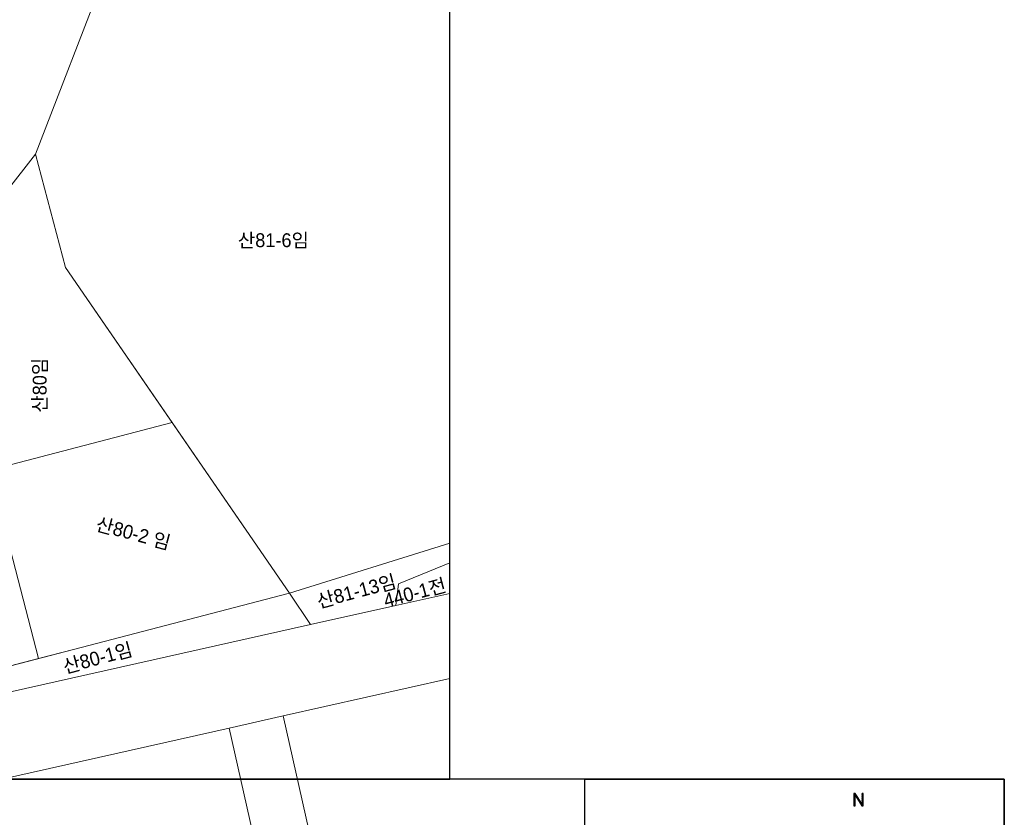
# Model space of a CAD drawing. Header units: metres. Extents: x 183400 to 184400, y 422200 to 427800.
# Tile 113 of 221: x 184022 to 184200, y 424993 to 425137. Entities that reach past the tile are written whole.
import ezdxf
from ezdxf.enums import TextEntityAlignment as Align

# ---------------------------------------------------------------- set-up
doc = ezdxf.new("R2010")
doc.units = ezdxf.units.M
for name, color, linetype in [('N_MK2', 7, 'Continuous'), ('방위표', 7, 'Continuous'), ('일람표', 7, 'Continuous')]:
    doc.layers.add(name, color=color, linetype=linetype)
doc.layers.add('지번', color=252, linetype='Continuous', lineweight=5)
doc.layers.add('지적', color=252, linetype='Continuous', lineweight=5)
doc.styles.add('UPM', font='Gulim.ttf')

# ---------------------------------------------------------------- blocks, each defined once
blk = doc.blocks.new('N_MK2')
at = {"layer": '방위표', "color": 7, "linetype": 'Continuous'}
for points in [[(-6.548, 219.086), (-6.278, 219.356)], [(-6.548, 218.803), (-5.995, 219.356)], [(-6.548, 218.52), (-5.712, 219.356)], [(-6.548, 218.237), (-5.429, 219.356)], [(-6.548, 217.954), (-5.146, 219.356)], [(-6.548, 217.671), (-4.913, 219.306)], [(-6.548, 217.389), (-4.801, 219.136)], [(-6.548, 217.106), (-4.689, 218.965)], [(-6.548, 216.823), (-4.576, 218.794)], [(-6.548, 216.54), (-4.464, 218.624)], [(-6.548, 216.257), (-4.352, 218.453)], [(-6.548, 215.974), (-4.24, 218.283)], [(-6.548, 215.692), (-5.124, 217.116)], [(-6.548, 215.409), (-5.124, 216.833)], [(-6.548, 215.126), (-5.124, 216.55)], [(-6.548, 214.843), (-5.124, 216.267)], [(-6.548, 214.56), (-5.124, 215.984)], [(-6.548, 214.277), (-5.124, 215.701)], [(-5.123, 217.116), (-4.127, 218.112)], [(-5.011, 216.945), (-4.015, 217.941)], [(-4.899, 216.775), (-3.903, 217.771)], [(-4.787, 216.604), (-3.791, 217.6)], [(-4.675, 216.434), (-3.678, 217.43)], [(-4.562, 216.263), (-3.566, 217.259)], [(-4.45, 216.092), (-3.454, 217.089)], [(-4.338, 215.922), (-3.342, 216.918)], [(-4.226, 215.751), (-3.229, 216.747)], [(-4.113, 215.581), (-3.117, 216.577)], [(-4.001, 215.41), (-3.005, 216.406)], [(-3.889, 215.239), (-2.893, 216.236)], [(-3.777, 215.069), (-2.78, 216.065)], [(-3.665, 214.898), (-2.668, 215.894)], [(-3.552, 214.727), (-2.556, 215.724)], [(3.973, 219.141), (4.188, 219.356)], [(3.973, 218.859), (4.47, 219.356)], [(3.973, 218.576), (4.753, 219.356)], [(3.973, 218.293), (5.036, 219.356)], [(3.973, 218.01), (5.319, 219.356)], [(3.973, 217.727), (5.4, 219.154)], [(3.973, 217.444), (5.4, 218.871)], [(3.973, 217.162), (5.4, 218.589)], [(3.973, 216.879), (5.4, 218.306)], [(3.973, 216.596), (5.4, 218.023)], [(3.973, 216.313), (5.4, 217.74)], [(3.973, 216.03), (5.4, 217.457)], [(3.973, 215.747), (5.4, 217.174)], [(3.973, 215.464), (5.4, 216.891)], [(3.973, 215.182), (5.4, 216.609)], [(3.973, 214.899), (5.4, 216.326)], [(3.973, 214.616), (5.4, 216.043)], [(3.973, 214.333), (5.4, 215.76)], [(-6.548, 213.994), (-5.124, 215.418)], [(-6.548, 213.712), (-5.124, 215.136)], [(-6.548, 213.429), (-5.124, 214.853)], [(-6.548, 213.146), (-5.124, 214.57)], [(-6.548, 212.863), (-5.124, 214.287)], [(-6.548, 212.58), (-5.124, 214.004)], [(-6.548, 212.297), (-5.124, 213.721)], [(-6.548, 212.015), (-5.124, 213.439)], [(-6.548, 211.732), (-5.124, 213.156)], [(-6.548, 211.449), (-5.124, 212.873)], [(-6.548, 211.166), (-5.124, 212.59)], [(-6.548, 210.883), (-5.124, 212.307)], [(-6.548, 210.6), (-5.124, 212.024)], [(-6.548, 210.317), (-5.124, 211.741)], [(-6.548, 210.035), (-5.124, 211.459)], [(-6.548, 209.752), (-5.124, 211.176)], [(-6.548, 209.469), (-5.124, 210.893)], [(-6.548, 209.186), (-5.124, 210.61)], [(-6.548, 208.903), (-5.124, 210.327)], [(-6.548, 208.62), (-5.124, 210.044)], [(-6.548, 208.338), (-5.124, 209.762)], [(-6.548, 208.055), (-5.124, 209.479)], [(-6.548, 207.772), (-5.124, 209.196)], [(-6.548, 207.489), (-5.124, 208.913)], [(-6.548, 207.206), (-5.124, 208.63)], [(-6.548, 206.923), (-5.124, 208.347)], [(-6.548, 206.641), (-5.124, 208.065)], [(-6.548, 206.358), (-5.124, 207.782)], [(-6.548, 206.075), (-5.124, 207.499)], [(-6.548, 205.792), (-5.124, 207.216)], [(-6.548, 205.509), (-5.124, 206.933)], [(-6.548, 205.226), (-5.124, 206.65)], [(-6.548, 204.943), (-5.124, 206.367)], [(-6.548, 204.661), (-5.124, 206.085)], [(-6.548, 204.378), (-5.124, 205.802)], [(-6.548, 204.095), (-5.124, 205.519)], [(-6.548, 203.812), (-5.124, 205.236)], [(-6.519, 203.558), (-5.124, 204.953)], [(-6.236, 203.558), (-5.124, 204.67)], [(-5.954, 203.558), (-5.124, 204.388)], [(-5.671, 203.558), (-5.124, 204.105)], [(-5.388, 203.558), (-5.124, 203.822)], [(-3.44, 214.557), (-2.444, 215.553)], [(-3.328, 214.386), (-2.331, 215.383)], [(-3.216, 214.216), (-2.219, 215.212)], [(-3.103, 214.045), (-2.107, 215.041)], [(-2.991, 213.874), (-1.995, 214.871)], [(-2.879, 213.704), (-1.882, 214.7)], [(-2.767, 213.533), (-1.77, 214.53)], [(-2.655, 213.362), (-1.658, 214.359)], [(-2.542, 213.192), (-1.546, 214.189)], [(-2.43, 213.021), (-1.433, 214.018)], [(-2.318, 212.851), (-1.321, 213.847)], [(-2.206, 212.68), (-1.209, 213.677)], [(-2.093, 212.509), (-1.097, 213.506)], [(-1.981, 212.339), (-0.984, 213.336)], [(-1.869, 212.168), (-0.872, 213.165)], [(-1.757, 211.997), (-0.76, 212.994)], [(-1.645, 211.827), (-0.648, 212.824)], [(-1.532, 211.656), (-0.535, 212.653)], [(-1.42, 211.486), (-0.423, 212.483)], [(-1.308, 211.315), (-0.311, 212.312)], [(-1.196, 211.144), (-0.199, 212.141)], [(-1.083, 210.974), (-0.086, 211.971)], [(-0.971, 210.803), (0.026, 211.8)], [(-0.859, 210.632), (0.138, 211.63)], [(-0.747, 210.462), (0.25, 211.459)], [(-0.635, 210.291), (0.363, 211.288)], [(-0.522, 210.121), (0.475, 211.118)], [(-0.41, 209.95), (0.587, 210.947)], [(-0.298, 209.779), (0.699, 210.777)], [(-0.186, 209.609), (0.812, 210.606)], [(-0.073, 209.438), (0.924, 210.436)], [(0.039, 209.267), (1.036, 210.265)], [(0.151, 209.097), (1.148, 210.094)], [(0.263, 208.926), (1.261, 209.924)], [(0.375, 208.756), (1.373, 209.753)], [(0.488, 208.585), (1.485, 209.583)], [(0.6, 208.414), (1.597, 209.412)], [(0.712, 208.244), (1.71, 209.241)], [(0.824, 208.073), (1.822, 209.071)], [(0.937, 207.903), (1.934, 208.9)], [(1.049, 207.732), (2.047, 208.73)], [(1.161, 207.561), (2.159, 208.559)], [(1.273, 207.391), (2.271, 208.388)], [(1.385, 207.22), (2.383, 208.218)], [(1.498, 207.049), (2.496, 208.047)], [(1.61, 206.879), (2.608, 207.877)], [(1.722, 206.708), (2.72, 207.706)], [(1.834, 206.538), (2.832, 207.536)], [(1.947, 206.367), (2.945, 207.365)], [(2.059, 206.196), (3.057, 207.194)], [(2.171, 206.026), (3.169, 207.024)], [(2.283, 205.855), (3.281, 206.853)], [(2.395, 205.684), (3.394, 206.683)], [(2.508, 205.514), (3.506, 206.512)], [(2.62, 205.343), (3.618, 206.341)], [(2.732, 205.173), (3.73, 206.171)], [(2.844, 205.002), (3.843, 206)], [(2.957, 204.831), (3.955, 205.83)], [(3.069, 204.661), (5.4, 206.992)], [(3.181, 204.49), (5.4, 206.709)], [(3.293, 204.319), (5.4, 206.426)], [(3.405, 204.149), (5.4, 206.143)], [(3.518, 203.978), (5.4, 205.861)], [(3.63, 203.808), (5.4, 205.578)], [(3.742, 203.637), (5.4, 205.295)], [(3.946, 203.558), (5.4, 205.012)], [(3.973, 214.05), (5.4, 215.477)], [(3.973, 213.767), (5.4, 215.194)], [(3.973, 213.485), (5.4, 214.912)], [(3.973, 213.202), (5.4, 214.629)], [(3.973, 212.919), (5.4, 214.346)], [(3.973, 212.636), (5.4, 214.063)], [(3.973, 212.353), (5.4, 213.78)], [(3.973, 212.07), (5.4, 213.497)], [(3.973, 211.788), (5.4, 213.215)], [(3.973, 211.505), (5.4, 212.932)], [(3.973, 211.222), (5.4, 212.649)], [(3.973, 210.939), (5.4, 212.366)], [(3.973, 210.656), (5.4, 212.083)], [(3.973, 210.373), (5.4, 211.8)], [(3.973, 210.09), (5.4, 211.517)], [(3.973, 209.808), (5.4, 211.235)], [(3.973, 209.525), (5.4, 210.952)], [(3.973, 209.242), (5.4, 210.669)], [(3.973, 208.959), (5.4, 210.386)], [(3.973, 208.676), (5.4, 210.103)], [(3.973, 208.393), (5.4, 209.82)], [(3.973, 208.111), (5.4, 209.538)], [(3.973, 207.828), (5.4, 209.255)], [(3.973, 207.545), (5.4, 208.972)], [(3.973, 207.262), (5.4, 208.689)], [(3.973, 206.979), (5.4, 208.406)], [(3.973, 206.696), (5.4, 208.123)], [(3.973, 206.413), (5.4, 207.84)], [(3.973, 206.131), (5.4, 207.558)], [(3.973, 205.848), (5.4, 207.275)], [(4.229, 203.558), (5.4, 204.729)], [(4.512, 203.558), (5.4, 204.446)], [(4.794, 203.558), (5.4, 204.164)], [(5.077, 203.558), (5.4, 203.881)], [(5.36, 203.558), (5.4, 203.598)]]:
    blk.add_lwpolyline(points, dxfattribs=at)
blk.add_lwpolyline([(-5.124, 217.117), (3.794, 203.558), (5.4, 203.558), (5.4, 219.356), (3.973, 219.356), (3.973, 205.802), (-4.946, 219.356), (-6.548, 219.356), (-6.548, 219.356), (-6.548, 203.558), (-5.124, 203.558)], close=True, dxfattribs=at)

msp = doc.modelspace()

# ---------------------------------------------------------------- linework, layer by layer
at = {"layer": '일람표'}
for points in [[(183500, 425000), (184100, 425000), (184100, 425400), (183500, 425400)], [(183600, 424600), (184200, 424600), (184200, 425000), (183600, 425000)], [(184200, 424909.79), (184124.37, 424909.79), (184124.37, 425000), (184200, 425000)]]:
    msp.add_lwpolyline(points, close=True, dxfattribs=at)
at = {"layer": '지적', "linetype": 'Continuous'}
for points in [[(184064.14, 425151.49), (184037.95, 425145.59), (184025.32, 425112.72), (184030.73, 425092.27), (184071.07, 425033.52), (184100, 425042.53)], [(184037.95, 425145.59), (184018.01, 425141.09), (183999.05, 425124.64), (183985.65, 425110.5), (183950.6, 425097.39), (183937.23, 425080.04), (183938.42, 425057.65), (183942.6, 425040.04), (183954.35, 425023.52), (183969.81, 425019.25), (183969.09, 425030.32), (183962.51, 425039.53), (183971.89, 425045.45), (183985.52, 425052.42), (183989.26, 425056.97), (184004.14, 425046.77), (184008.92, 425091.8), (184025.32, 425112.72), (184037.95, 425145.59)], [(184025.32, 425112.72), (184008.92, 425091.8), (184004.75, 425052.52), (184016.99, 425055.71), (184049.94, 425064.29), (184030.73, 425092.27), (184025.32, 425112.72)], [(184049.94, 425064.29), (184016.99, 425055.71), (184025.86, 425021.73), (184032.13, 425023.37), (184071.07, 425033.52), (184049.94, 425064.29)], [(184016.99, 425055.71), (184004.75, 425052.52), (184004.14, 425046.77), (184000.92, 425015.23), (184025.86, 425021.73), (184016.99, 425055.71)], [(184100, 425042.53), (184071.07, 425033.52), (184074.88, 425027.85), (184090.26, 425031.3), (184090.74, 425035.18), (184100, 425039)], [(184100, 425039), (184090.74, 425035.18), (184090.26, 425031.3), (184100, 425033.49)], [(184100, 425033.49), (184090.26, 425031.3), (184074.88, 425027.85), (184000.43, 425011.16), (183999.72, 425011), (183998.06, 425010.63), (183966.67, 425003.59), (183953.58, 425000.65), (183940.82, 424997.79), (183928.07, 424994.93), (183920.26, 424993.18), (183906.58, 424990.11)], [(184071.07, 425033.52), (184032.13, 425023.37), (184000.92, 425015.23), (184000.43, 425011.16), (184074.88, 425027.85), (184071.07, 425033.52)], [(183981.17, 424991.47), (184060.21, 425009.2), (184069.97, 425011.38), (184100, 425018.12)], [(184100, 425018.12), (184069.97, 425011.38), (184088.49, 424929.06), (184089.01, 424927.65), (184089.78, 424926.4), (184090.92, 424925.34), (184092.07, 424924.48), (184093.47, 424924), (184094.98, 424923.76), (184124.37, 424921.86)], [(184069.97, 425011.38), (184060.21, 425009.2), (184078.24, 424929.04), (184078.34, 424927.51), (184079.46, 424909.96), (184079.51, 424908.46), (184076.25, 424858.49), (184073.18, 424811.29), (184073.05, 424809.26), (184071.74, 424789.15), (184068.18, 424734.5), (184078.16, 424733.85), (184081.75, 424789), (184083.06, 424809.14), (184089.66, 424910.36), (184088.49, 424929.06), (184069.97, 425011.38)], [(184060.21, 425009.2), (183981.17, 424991.47), (183998.96, 424911.17), (183999.5, 424909.94), (184000.47, 424908.59), (184001.63, 424907.69), (184003.02, 424907.03), (184004.47, 424906.79), (184006, 424906.91), (184074.01, 424922), (184075.33, 424922.58), (184076.57, 424923.5), (184077.51, 424924.72), (184078.1, 424926.07), (184078.34, 424927.51), (184078.24, 424929.04), (184060.21, 425009.2)]]:
    msp.add_lwpolyline(points, dxfattribs=at)

# ---------------------------------------------------------------- block references
at = {"layer": 'N_MK2', "linetype": 'Continuous', "lineweight": 15, "xscale": 0.1399996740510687, "yscale": 0.1399996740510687, "zscale": 0.139999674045}
msp.add_blockref('N_MK2', (184173.8, 424966.67), dxfattribs=at)

# ---------------------------------------------------------------- texts
at = {"layer": '지번', "style": 'UPM'}
msp.add_text('산81-6임', height=2.5, dxfattribs=at).set_placement((184068.19, 425097.18), align=Align.MIDDLE_CENTER)
for s, rotation, p in [('산80임', 90, (184026.04, 425071.03)), ('산80-2 임', 345, (184042.94, 425044.33)), ('산81-13임', 15, (184083.16, 425033.88)), ('440-1전', 15, (184093.69, 425033.61)), ('산80-1임', 15, (184036.49, 425021.86))]:
    msp.add_text(s, height=2.5, rotation=rotation, dxfattribs=at).set_placement(p, align=Align.MIDDLE_CENTER)

doc.saveas('drawing.dxf')
